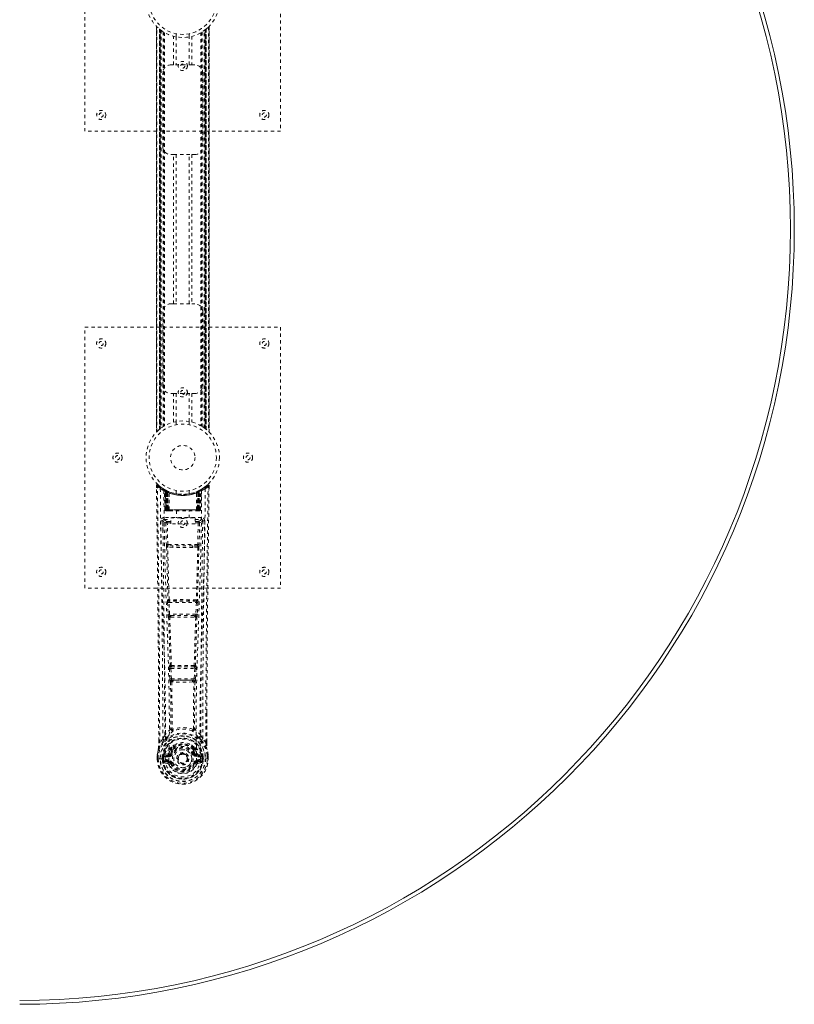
# Model space of a CAD drawing. Header units: inches. Extents: x 12.1 to 71.6, y 7.5 to 55.
# Tile 3 of 4: x 47.9 to 71.6, y 7.5 to 37.7. Entities that reach past the tile are written whole.
import ezdxf

# ---------------------------------------------------------------- set-up
doc = ezdxf.new("R2010")
doc.units = ezdxf.units.IN
doc.header["$MEASUREMENT"] = 0
doc.linetypes.add('SLD-Dashed', pattern=[0.075, 0.05, -0.025])
doc.linetypes.add('SLD-Solid', pattern=[0])
doc.layers.add('HI5-SYMBOLTEXT', color=5, linetype='SLD-Solid')
doc.styles.add('SLDTEXTSTYLE0', font='TXT', dxfattribs={"width": 0.75})

# ---------------------------------------------------------------- blocks, each defined once
blk = doc.blocks.new('SW_NOTE_0')
at = {"layer": 'HI5-SYMBOLTEXT', "color": 0, "char_height": 0.72, "attachment_point": 1, "style": 'SLDTEXTSTYLE0'}
for s, insert in [('SPT24860RTS', (0, 0.928)), ('Hi5 FURNITURE', (-0.396, -0.107))]:
    blk.add_mtext(s, dxfattribs=dict(at, insert=insert))

msp = doc.modelspace()

# ---------------------------------------------------------------- linework, layer by layer
at = {"color": 7, "linetype": 'SLD-Dashed', "lineweight": 0}
for p, q in [((49.89, 34.279), (49.89, 42.279)), ((55.89, 42.279), (55.89, 34.279)), ((52.085, 37.495), (52.085, 25.064)), ((52.085, 25.065), (52.085, 37.493)), ((52.085, 37.492), (52.085, 25.066)), ((52.097, 25.077), (52.097, 37.481)), ((53.683, 37.481), (53.683, 25.077)), ((53.695, 25.063), (53.695, 37.494)), ((53.695, 37.493), (53.695, 25.065)), ((53.695, 25.066), (53.695, 37.492)), ((52.179, 37.407), (52.175, 37.41)), ((52.175, 25.148), (52.175, 37.41)), ((52.175, 37.41), (52.175, 25.148)), ((52.179, 37.407), (52.179, 25.151)), ((52.181, 37.406), (52.181, 25.152)), ((52.183, 25.155), (52.183, 37.403)), ((52.183, 37.403), (52.183, 25.155)), ((52.195, 25.164), (52.195, 37.394)), ((52.199, 25.167), (52.199, 37.391)), ((52.201, 37.389), (52.201, 25.169)), ((52.203, 37.388), (52.203, 25.17)), ((52.226, 37.371), (52.226, 25.187)), ((52.291, 37.326), (52.291, 25.232)), ((52.317, 37.311), (52.317, 25.247)), ((52.334, 37.301), (52.334, 25.257)), ((52.608, 36.314), (52.608, 37.19)), ((52.69, 37.268), (52.69, 37.171)), ((52.692, 37.171), (52.692, 36.314)), ((53.087, 36.314), (53.087, 37.171)), ((53.09, 37.171), (53.09, 37.268)), ((53.171, 37.19), (53.171, 36.314)), ((53.445, 37.301), (53.445, 25.257)), ((53.463, 37.311), (53.463, 25.247)), ((53.488, 37.326), (53.488, 25.232)), ((53.546, 25.193), (53.546, 37.365)), ((53.576, 25.17), (53.576, 37.388)), ((53.578, 25.169), (53.578, 37.389)), ((53.58, 37.391), (53.58, 25.167)), ((53.581, 37.392), (53.581, 25.166)), ((53.591, 25.159), (53.591, 37.399)), ((53.596, 37.403), (53.596, 25.155)), ((53.596, 25.155), (53.596, 37.403)), ((53.605, 37.41), (53.6, 37.407)), ((53.6, 25.151), (53.6, 37.407)), ((53.605, 37.41), (53.605, 25.148)), ((53.605, 25.148), (53.605, 37.41)), ((52.525, 36.314), (52.608, 36.314)), ((53.171, 36.314), (52.608, 36.314)), ((53.171, 36.314), (53.255, 36.314)), ((52.275, 33.814), (52.275, 36.064)), ((53.505, 36.064), (53.505, 33.814)), ((55.89, 34.279), (49.89, 34.279)), ((52.608, 33.564), (52.525, 33.564)), ((52.608, 28.994), (52.608, 33.564)), ((52.608, 33.564), (53.171, 33.564)), ((52.692, 33.564), (52.692, 28.994)), ((53.087, 28.994), (53.087, 33.564)), ((53.171, 33.564), (53.171, 28.994)), ((53.255, 33.564), (53.171, 33.564)), ((52.525, 28.994), (52.608, 28.994)), ((52.608, 28.994), (53.171, 28.994)), ((53.171, 28.994), (53.255, 28.994)), ((52.275, 26.494), (52.275, 28.744)), ((53.505, 28.744), (53.505, 26.494)), ((49.89, 28.279), (55.89, 28.279)), ((49.89, 20.279), (49.89, 28.279)), ((55.89, 28.279), (55.89, 20.279)), ((52.608, 26.244), (52.525, 26.244)), ((52.608, 25.368), (52.608, 26.244)), ((52.608, 26.244), (53.171, 26.244)), ((52.692, 26.244), (52.692, 25.387)), ((53.087, 25.387), (53.087, 26.244)), ((53.171, 26.244), (53.171, 25.368)), ((53.255, 26.244), (53.171, 26.244)), ((52.69, 25.387), (52.69, 25.29)), ((53.09, 25.29), (53.09, 25.387)), ((52.175, 25.148), (52.179, 25.151)), ((52.179, 25.151), (52.185, 25.156)), ((52.083, 23.42), (52.084, 23.353)), ((52.113, 23.421), (52.133, 23.443)), ((52.174, 23.408), (52.132, 23.442)), ((52.322, 23.305), (52.308, 23.313)), ((52.327, 23.301), (52.314, 23.308)), ((52.336, 23.28), (52.323, 23.288)), ((52.344, 22.683), (52.323, 23.288)), ((52.357, 22.683), (52.336, 23.28)), ((52.387, 23.27), (52.34, 23.295)), ((52.355, 23.273), (52.378, 22.679)), ((52.424, 23.234), (52.355, 23.27)), ((52.375, 22.683), (52.355, 23.27)), ((52.369, 23.279), (52.395, 23.266)), ((52.383, 23.24), (52.395, 23.266)), ((52.383, 23.24), (52.383, 22.683)), ((52.39, 23.236), (52.383, 23.24)), ((52.39, 23.236), (52.403, 23.262)), ((52.39, 22.683), (52.39, 23.236)), ((52.407, 23.26), (52.392, 23.268)), ((52.395, 23.266), (52.403, 23.262)), ((52.396, 23.233), (52.408, 23.259)), ((52.396, 22.683), (52.396, 23.233)), ((52.396, 23.233), (52.403, 23.23)), ((52.403, 23.23), (52.415, 23.256)), ((52.407, 23.26), (52.407, 23.26)), ((52.415, 23.225), (52.426, 23.251)), ((52.421, 23.222), (52.433, 23.248)), ((52.424, 23.234), (52.424, 23.234)), ((52.424, 23.234), (52.443, 22.683)), ((52.443, 22.683), (52.424, 23.234)), ((52.426, 23.251), (52.433, 23.248)), ((52.69, 23.268), (52.69, 23.171)), ((53.09, 23.171), (53.09, 23.268)), ((53.336, 22.683), (53.355, 23.234)), ((53.356, 23.234), (53.337, 22.683)), ((53.347, 23.248), (53.353, 23.251)), ((53.347, 23.248), (53.359, 23.222)), ((53.353, 23.251), (53.365, 23.225)), ((53.355, 23.234), (53.356, 23.234)), ((53.424, 23.27), (53.356, 23.234)), ((53.364, 23.256), (53.376, 23.23)), ((53.372, 23.26), (53.365, 23.256)), ((53.379, 23.263), (53.371, 23.259)), ((53.371, 23.259), (53.383, 23.233)), ((53.373, 23.26), (53.372, 23.26)), ((53.44, 23.295), (53.373, 23.26)), ((53.376, 23.23), (53.383, 23.233)), ((53.377, 23.262), (53.384, 23.266)), ((53.377, 23.262), (53.389, 23.236)), ((53.383, 23.233), (53.383, 22.683)), ((53.384, 23.266), (53.393, 23.27)), ((53.384, 23.266), (53.397, 23.24)), ((53.397, 23.24), (53.389, 23.236)), ((53.389, 23.236), (53.389, 22.683)), ((53.397, 22.683), (53.397, 23.24)), ((53.402, 22.679), (53.424, 23.273)), ((53.404, 22.683), (53.424, 23.27)), ((53.422, 22.683), (53.443, 23.28)), ((53.436, 22.683), (53.457, 23.288)), ((53.457, 23.288), (53.443, 23.28)), ((53.471, 23.313), (53.458, 23.305)), ((53.647, 23.442), (53.605, 23.408)), ((53.696, 23.42), (53.666, 23.421)), ((53.694, 23.357), (53.695, 23.42)), ((53.695, 23.353), (53.696, 23.42)), ((53.695, 23.353), (53.696, 23.42)), ((52.403, 23.23), (52.403, 22.683)), ((52.415, 23.225), (52.415, 22.683)), ((52.421, 23.222), (52.415, 23.225)), ((52.421, 22.683), (52.421, 23.222)), ((52.474, 22.683), (52.469, 23.205)), ((53.306, 22.683), (53.31, 23.205)), ((53.365, 23.225), (53.359, 23.222)), ((53.359, 23.222), (53.359, 22.683)), ((53.365, 22.683), (53.365, 23.225)), ((53.376, 22.683), (53.376, 23.23)), ((52.344, 22.683), (52.357, 22.683)), ((52.383, 22.683), (52.344, 22.683)), ((52.357, 22.683), (52.396, 22.683)), ((52.375, 22.683), (52.443, 22.683)), ((52.383, 22.683), (52.39, 22.683)), ((52.383, 22.654), (52.391, 22.654)), ((52.387, 22.654), (52.397, 22.654)), ((53.389, 22.683), (52.39, 22.683)), ((52.403, 22.683), (52.396, 22.683)), ((52.397, 22.654), (52.403, 22.654)), ((52.403, 22.683), (53.376, 22.683)), ((52.405, 22.654), (52.459, 22.654)), ((52.415, 22.683), (52.421, 22.683)), ((52.415, 22.654), (52.421, 22.654)), ((53.359, 22.683), (52.421, 22.683)), ((52.459, 22.654), (52.421, 22.654)), ((52.443, 22.683), (52.474, 22.683)), ((52.443, 22.683), (52.443, 22.683)), ((52.473, 22.654), (52.481, 22.654)), ((52.474, 22.683), (53.306, 22.683)), ((52.481, 22.654), (53.298, 22.654)), ((52.695, 22.654), (52.695, 22.432)), ((53.085, 22.432), (53.085, 22.654)), ((53.298, 22.654), (53.306, 22.654)), ((53.306, 22.683), (53.336, 22.683)), ((53.32, 22.654), (53.374, 22.654)), ((53.358, 22.654), (53.32, 22.654)), ((53.337, 22.683), (53.336, 22.683)), ((53.337, 22.683), (53.404, 22.683)), ((53.358, 22.654), (53.364, 22.654)), ((53.359, 22.683), (53.365, 22.683)), ((53.383, 22.683), (53.376, 22.683)), ((53.376, 22.654), (53.383, 22.654)), ((53.383, 22.683), (53.422, 22.683)), ((53.383, 22.654), (53.392, 22.654)), ((53.389, 22.683), (53.397, 22.683)), ((53.389, 22.654), (53.396, 22.654)), ((53.436, 22.683), (53.397, 22.683)), ((53.422, 22.683), (53.436, 22.683)), ((52.279, 22.347), (52.277, 22.339)), ((52.277, 22.336), (52.281, 22.049)), ((52.322, 22.445), (52.322, 22.385)), ((53.457, 22.445), (52.322, 22.445)), ((52.322, 22.385), (52.52, 22.385)), ((52.416, 22.328), (52.416, 22.283)), ((52.52, 22.328), (52.416, 22.328)), ((52.52, 22.252), (52.52, 22.432)), ((52.52, 22.432), (53.27, 22.432)), ((53.27, 22.432), (53.27, 22.252)), ((53.27, 22.385), (53.457, 22.385)), ((53.364, 22.328), (53.27, 22.328)), ((53.364, 22.328), (53.364, 22.283)), ((53.457, 22.385), (53.457, 22.445)), ((53.499, 22.049), (53.502, 22.336)), ((53.502, 22.339), (53.501, 22.347)), ((52.371, 22.282), (52.387, 21.62)), ((52.431, 21.622), (52.416, 22.283)), ((52.52, 22.283), (52.416, 22.283)), ((53.27, 22.252), (52.52, 22.252)), ((53.364, 22.283), (53.27, 22.283)), ((53.364, 22.283), (53.348, 21.622)), ((53.408, 22.282), (53.393, 21.62)), ((52.585, 21.53), (52.428, 21.536)), ((53.348, 21.622), (52.431, 21.622)), ((52.592, 21.578), (52.439, 21.581)), ((53.187, 21.578), (52.592, 21.578)), ((53.34, 21.581), (53.187, 21.578)), ((53.351, 21.536), (53.195, 21.53)), ((55.89, 20.279), (49.89, 20.279)), ((52.439, 19.93), (52.431, 19.927)), ((53.349, 19.927), (53.34, 19.93)), ((52.425, 19.837), (52.442, 19.484)), ((52.469, 19.839), (53.31, 19.839)), ((52.486, 19.486), (52.469, 19.839)), ((52.475, 19.884), (52.484, 19.887)), ((53.304, 19.884), (52.475, 19.884)), ((53.31, 19.839), (53.293, 19.486)), ((53.296, 19.887), (53.304, 19.884)), ((53.355, 19.837), (53.338, 19.484)), ((53.293, 19.486), (52.486, 19.486)), ((52.491, 19.39), (52.524, 19.39)), ((52.533, 19.441), (52.501, 19.442)), ((52.533, 19.441), (53.247, 19.441)), ((53.247, 19.441), (53.278, 19.442)), ((53.256, 19.39), (53.288, 19.39)), ((52.479, 17.819), (52.496, 17.502)), ((52.503, 17.913), (52.489, 17.909)), ((52.524, 17.821), (53.256, 17.821)), ((52.54, 17.504), (52.524, 17.821)), ((52.533, 17.866), (52.547, 17.871)), ((53.246, 17.866), (52.533, 17.866)), ((53.232, 17.871), (53.246, 17.866)), ((53.256, 17.821), (53.239, 17.504)), ((53.276, 17.913), (53.291, 17.909)), ((53.3, 17.819), (53.284, 17.502)), ((53.239, 17.504), (52.54, 17.504)), ((52.551, 17.406), (52.591, 17.405)), ((52.598, 17.459), (52.559, 17.459)), ((52.598, 17.459), (53.182, 17.459)), ((53.221, 17.459), (53.182, 17.459)), ((53.189, 17.405), (53.229, 17.406)), ((53.626, 16.471), (53.626, 15.547)), ((53.627, 15.546), (53.63, 16.471)), ((52.562, 15.966), (52.562, 15.966)), ((53.217, 15.966), (53.217, 15.966)), ((52.153, 15.546), (52.152, 15.6)), ((52.154, 15.6), (52.154, 15.547)), ((52.278, 15.663), (52.182, 15.548)), ((52.529, 15.39), (52.541, 15.407)), ((53.239, 15.407), (53.25, 15.39)), ((53.597, 15.548), (53.501, 15.663)), ((52.11, 15.166), (52.11, 15.162)), ((52.11, 15.045), (52.11, 15.162)), ((52.111, 15.162), (52.111, 15.045)), ((52.14, 15.162), (52.14, 15.048)), ((52.291, 15.118), (52.261, 15.119)), ((52.261, 15.119), (52.261, 15.119)), ((52.261, 15.048), (52.261, 15.119)), ((52.291, 15.118), (52.296, 15.137)), ((52.291, 15.118), (52.291, 15.048)), ((52.296, 15.137), (52.296, 15.127)), ((52.296, 15.127), (52.296, 15.048)), ((52.307, 15.168), (52.303, 15.163)), ((52.307, 15.168), (52.317, 15.179)), ((52.432, 15.2), (52.317, 15.179)), ((52.317, 15.179), (52.317, 15.179)), ((52.317, 15.179), (52.317, 15.179)), ((52.331, 15.146), (52.461, 15.171)), ((52.331, 15.146), (52.331, 15.116)), ((52.461, 15.146), (52.331, 15.146)), ((52.461, 15.116), (52.331, 15.116)), ((52.461, 15.171), (52.461, 15.146)), ((52.461, 15.116), (52.461, 15.146)), ((52.516, 15.212), (52.543, 15.201)), ((52.522, 15.361), (52.521, 15.343)), ((52.545, 15.356), (52.545, 15.337)), ((53.235, 15.337), (53.234, 15.356)), ((53.236, 15.201), (53.264, 15.212)), ((53.258, 15.361), (53.258, 15.343)), ((53.318, 15.171), (53.449, 15.146)), ((53.318, 15.171), (53.318, 15.146)), ((53.449, 15.146), (53.318, 15.146)), ((53.318, 15.116), (53.318, 15.146)), ((53.449, 15.116), (53.318, 15.116)), ((53.462, 15.179), (53.348, 15.2)), ((53.449, 15.116), (53.449, 15.146)), ((53.462, 15.179), (53.473, 15.168)), ((53.473, 15.168), (53.473, 15.169)), ((53.473, 15.168), (53.473, 15.168)), ((53.477, 15.163), (53.473, 15.168)), ((53.483, 15.137), (53.483, 15.127)), ((53.488, 15.118), (53.483, 15.137)), ((53.483, 15.127), (53.483, 15.048)), ((53.518, 15.119), (53.489, 15.118)), ((53.489, 15.048), (53.489, 15.118)), ((53.518, 15.119), (53.518, 15.048)), ((53.518, 15.119), (53.518, 15.119)), ((53.64, 15.048), (53.64, 15.162)), ((53.668, 15.045), (53.668, 15.162)), ((53.669, 15.162), (53.669, 15.166)), ((53.669, 15.045), (53.669, 15.162)), ((52.11, 15.045), (52.114, 15.045)), ((52.114, 15.045), (52.167, 15.046)), ((52.167, 15.046), (52.19, 15.046)), ((52.19, 15.046), (52.349, 15.046)), ((52.261, 15.048), (52.291, 15.048)), ((52.261, 15.048), (52.261, 15.048)), ((52.296, 15.048), (52.291, 15.048)), ((52.314, 14.928), (52.433, 14.904)), ((52.344, 14.994), (52.344, 14.964)), ((52.344, 14.994), (52.461, 14.994)), ((52.461, 14.944), (52.344, 14.964)), ((52.344, 14.964), (52.461, 14.964)), ((52.461, 14.994), (52.461, 14.964)), ((52.461, 14.944), (52.461, 14.964)), ((52.466, 15.008), (52.466, 15.011)), ((52.521, 14.9), (52.517, 14.908)), ((52.543, 14.909), (52.521, 14.9)), ((52.733, 15.055), (52.734, 15.071)), ((52.733, 15.047), (52.733, 15.055)), ((53.259, 14.9), (53.236, 14.909)), ((53.259, 14.9), (53.313, 14.877)), ((53.313, 15.011), (53.313, 15.008)), ((53.318, 14.994), (53.318, 14.964)), ((53.318, 14.994), (53.435, 14.994)), ((53.435, 14.964), (53.318, 14.944)), ((53.318, 14.944), (53.318, 14.964)), ((53.318, 14.964), (53.435, 14.964)), ((53.346, 14.904), (53.465, 14.928)), ((53.431, 15.046), (53.589, 15.046)), ((53.435, 14.964), (53.435, 14.994)), ((53.483, 15.048), (53.489, 15.048)), ((53.589, 15.046), (53.612, 15.046)), ((53.612, 15.046), (53.665, 15.045)), ((53.665, 15.045), (53.669, 15.045))]:
    msp.add_line(p, q, dxfattribs=at)
at = {"color": 7, "linetype": 'SLD-Dashed', "lineweight": 0, "flags": 128}
for points in [[(52.195, 37.394), (52.184, 37.403), (52.179, 37.407)], [(53.585, 37.395), (53.584, 37.394), (53.581, 37.392)], [(53.577, 25.169), (53.588, 25.161), (53.591, 25.159)], [(52.083, 23.42), (52.084, 23.42), (52.085, 23.42), (52.092, 23.421), (52.102, 23.421), (52.107, 23.42), (52.113, 23.421)], [(52.152, 15.6), (52.144, 18.17), (52.117, 20.795), (52.083, 23.42)], [(52.132, 23.44), (52.124, 23.444), (52.116, 23.447), (52.108, 23.447), (52.1, 23.446), (52.093, 23.442), (52.088, 23.437), (52.085, 23.43), (52.084, 23.423)], [(52.182, 15.548), (52.181, 17.012), (52.172, 18.485), (52.157, 19.933), (52.154, 20.18), (52.151, 20.438), (52.149, 20.653), (52.146, 20.883), (52.143, 21.133), (52.139, 21.404), (52.136, 21.622), (52.133, 21.884), (52.129, 22.208), (52.126, 22.419), (52.123, 22.677), (52.119, 22.939), (52.116, 23.187), (52.113, 23.421)], [(52.202, 23.327), (52.209, 22.28), (52.229, 21.235), (52.258, 20.193), (52.293, 19.155), (52.328, 18.121), (52.353, 17.091), (52.361, 16.066), (52.349, 15.046)], [(52.339, 23.296), (52.299, 23.319), (52.25, 23.351)], [(52.311, 23.271), (52.32, 22.226), (52.341, 21.183), (52.373, 20.144), (52.41, 19.108), (52.447, 18.077), (52.473, 17.05), (52.481, 16.028), (52.466, 15.011)], [(52.316, 23.306), (52.323, 23.295), (52.327, 23.281)], [(52.354, 23.277), (52.355, 23.271), (52.355, 23.269)], [(53.469, 23.271), (53.46, 22.226), (53.438, 21.184), (53.407, 20.144), (53.369, 19.108), (53.333, 18.077), (53.307, 17.051), (53.299, 16.028), (53.313, 15.011)], [(53.578, 23.327), (53.57, 22.28), (53.551, 21.235), (53.521, 20.193), (53.486, 19.155), (53.452, 18.121), (53.427, 17.091), (53.418, 16.066), (53.431, 15.046)], [(53.529, 23.351), (53.481, 23.319), (53.436, 23.293)], [(53.456, 23.304), (53.456, 23.304), (53.459, 23.306)], [(53.597, 15.548), (53.599, 17.014), (53.608, 18.486), (53.622, 19.933), (53.625, 20.154), (53.628, 20.384), (53.63, 20.587), (53.633, 20.786), (53.635, 21.001), (53.637, 21.151), (53.639, 21.308), (53.641, 21.464), (53.643, 21.582), (53.645, 21.722), (53.647, 21.884), (53.651, 22.216), (53.654, 22.421), (53.657, 22.675), (53.66, 22.937), (53.663, 23.185), (53.666, 23.421)], [(53.646, 23.443), (53.614, 23.415), (53.605, 23.408)], [(53.63, 16.471), (53.635, 18.17), (53.663, 20.795), (53.695, 23.353)], [(53.693, 23.42), (53.691, 23.428), (53.688, 23.435), (53.683, 23.442), (53.677, 23.447), (53.669, 23.45), (53.662, 23.45), (53.655, 23.448), (53.648, 23.444)], [(52.415, 22.683), (52.407, 22.683), (52.399, 22.683), (52.392, 22.683), (52.386, 22.683), (52.381, 22.683), (52.378, 22.683), (52.376, 22.683), (52.375, 22.683)], [(52.375, 22.683), (52.376, 22.676), (52.377, 22.674)], [(52.405, 22.654), (52.405, 22.654), (52.407, 22.654)], [(53.404, 22.683), (53.404, 22.683), (53.402, 22.683), (53.398, 22.683), (53.393, 22.683), (53.387, 22.683), (53.38, 22.683), (53.373, 22.683), (53.365, 22.683)], [(52.217, 22.339), (52.219, 22.203), (52.221, 22.031), (52.224, 21.822), (52.227, 21.577), (52.23, 21.328), (52.233, 21.108), (52.235, 20.955), (52.237, 20.817), (52.239, 20.695), (52.241, 20.54), (52.243, 20.377), (52.245, 20.221), (52.255, 19.407), (52.263, 18.589), (52.271, 17.616), (52.277, 16.627), (52.278, 15.663)], [(52.277, 22.339), (52.302, 22.31), (52.371, 22.282)], [(52.416, 22.328), (52.346, 22.356), (52.322, 22.385)], [(53.457, 22.385), (53.433, 22.356), (53.364, 22.328)], [(53.408, 22.282), (53.478, 22.31), (53.502, 22.339)], [(53.501, 15.663), (53.502, 16.184), (53.503, 16.717), (53.506, 17.262), (53.509, 17.777), (53.514, 18.307), (53.519, 18.859), (53.524, 19.348), (53.527, 19.605), (53.531, 19.878), (53.534, 20.166), (53.538, 20.471), (53.541, 20.746), (53.545, 20.987), (53.547, 21.178), (53.55, 21.393), (53.553, 21.634), (53.556, 21.859), (53.559, 22.052), (53.561, 22.211), (53.562, 22.339)], [(52.416, 22.283), (52.4, 22.282), (52.386, 22.282), (52.376, 22.282), (52.371, 22.282)], [(53.408, 22.282), (53.404, 22.282), (53.394, 22.282), (53.38, 22.282), (53.364, 22.283)], [(52.431, 21.622), (52.416, 21.621), (52.401, 21.621), (52.391, 21.62), (52.387, 21.62)], [(52.395, 21.538), (52.415, 20.733), (52.439, 19.93)], [(52.473, 19.926), (52.448, 20.73), (52.428, 21.536)], [(53.195, 21.53), (52.89, 21.53), (52.585, 21.53)], [(53.187, 21.578), (52.89, 21.578), (52.592, 21.578)], [(53.351, 21.536), (53.331, 20.73), (53.306, 19.926)], [(53.384, 21.538), (53.365, 20.733), (53.34, 19.93)], [(53.393, 21.62), (53.388, 21.62), (53.378, 21.621), (53.364, 21.621), (53.348, 21.622)], [(52.469, 19.839), (52.454, 19.838), (52.44, 19.837), (52.429, 19.837), (52.425, 19.837)], [(53.355, 19.837), (53.35, 19.837), (53.34, 19.837), (53.326, 19.838), (53.31, 19.839)], [(52.486, 19.486), (52.471, 19.485), (52.457, 19.485), (52.446, 19.484), (52.442, 19.484)], [(52.442, 19.484), (52.444, 19.452), (52.444, 19.45)], [(52.457, 19.395), (52.481, 18.653), (52.503, 17.913)], [(52.539, 17.908), (52.516, 18.648), (52.491, 19.39)], [(53.288, 19.39), (53.263, 18.648), (53.241, 17.908)], [(53.323, 19.395), (53.298, 18.653), (53.276, 17.913)], [(53.338, 19.484), (53.333, 19.484), (53.323, 19.485), (53.309, 19.485), (53.293, 19.486)], [(53.338, 19.484), (53.335, 19.452), (53.335, 19.45)], [(52.524, 17.821), (52.509, 17.82), (52.495, 17.82), (52.485, 17.819), (52.479, 17.819)], [(52.524, 17.821), (52.523, 17.83), (52.523, 17.838), (52.524, 17.846), (52.525, 17.853), (52.528, 17.862), (52.533, 17.866)], [(53.246, 17.866), (53.251, 17.862), (53.255, 17.853), (53.256, 17.846), (53.256, 17.838), (53.256, 17.83), (53.256, 17.821)], [(53.3, 17.819), (53.295, 17.819), (53.285, 17.82), (53.27, 17.82), (53.256, 17.821)], [(52.54, 17.504), (52.525, 17.503), (52.511, 17.502), (52.501, 17.502), (52.496, 17.502)], [(53.221, 17.459), (53.222, 17.46), (53.224, 17.461), (53.226, 17.464), (53.232, 17.474), (53.236, 17.488), (53.239, 17.504)], [(53.284, 17.502), (53.278, 17.502), (53.268, 17.502), (53.254, 17.503), (53.239, 17.504)], [(52.515, 17.412), (52.525, 16.692), (52.526, 15.973)], [(52.551, 17.406), (52.561, 16.685), (52.562, 15.966)], [(53.189, 17.405), (52.89, 17.404), (52.591, 17.405)], [(53.182, 17.459), (52.89, 17.458), (52.598, 17.459)], [(53.217, 15.966), (53.218, 16.685), (53.229, 17.406)], [(53.265, 17.412), (53.254, 16.692), (53.253, 15.973)], [(52.524, 15.965), (52.424, 15.877), (52.337, 15.776)], [(52.43, 15.728), (52.425, 15.721), (52.416, 15.712)], [(52.524, 15.965), (52.526, 15.955), (52.531, 15.946), (52.537, 15.94), (52.544, 15.936), (52.552, 15.936), (52.56, 15.94), (52.567, 15.946), (52.572, 15.955)], [(53.207, 15.955), (53.212, 15.946), (53.219, 15.94), (53.227, 15.936), (53.235, 15.936), (53.243, 15.94), (53.249, 15.946), (53.253, 15.955), (53.255, 15.965)], [(53.442, 15.776), (53.356, 15.877), (53.255, 15.965)], [(53.364, 15.712), (53.355, 15.721), (53.349, 15.728)], [(52.32, 15.624), (52.22, 15.5), (52.141, 15.346)], [(52.182, 15.548), (52.176, 15.548), (52.17, 15.548), (52.164, 15.548), (52.159, 15.548), (52.155, 15.547), (52.153, 15.547), (52.152, 15.547), (52.153, 15.546)], [(52.672, 15.495), (52.615, 15.465), (52.541, 15.407)], [(53.239, 15.407), (53.164, 15.465), (53.107, 15.495)], [(53.459, 15.624), (53.56, 15.5), (53.639, 15.346)], [(53.627, 15.546), (53.627, 15.547), (53.626, 15.547), (53.624, 15.547), (53.62, 15.548), (53.615, 15.548), (53.609, 15.548), (53.603, 15.548), (53.597, 15.548)], [(52.141, 15.346), (52.124, 15.266), (52.11, 15.166)], [(52.11, 15.162), (52.123, 15.259), (52.139, 15.335)], [(52.11, 15.166), (52.111, 15.166), (52.113, 15.165), (52.116, 15.165), (52.12, 15.165), (52.124, 15.164), (52.129, 15.163), (52.134, 15.162), (52.14, 15.162)], [(52.11, 15.162), (52.11, 15.162), (52.111, 15.162), (52.113, 15.162), (52.117, 15.162), (52.122, 15.162), (52.127, 15.162), (52.133, 15.162), (52.14, 15.162)], [(52.141, 15.346), (52.139, 15.341), (52.139, 15.335)], [(52.291, 15.118), (52.291, 15.118), (52.291, 15.118)], [(52.331, 15.116), (52.313, 15.119), (52.296, 15.127)], [(52.459, 15.223), (52.446, 15.206), (52.432, 15.2)], [(52.521, 15.343), (52.489, 15.29), (52.459, 15.223)], [(52.573, 15.325), (52.543, 15.275), (52.516, 15.212)], [(52.571, 15.189), (52.565, 15.191), (52.56, 15.193), (52.556, 15.195), (52.551, 15.197), (52.548, 15.198), (52.545, 15.2), (52.544, 15.2), (52.543, 15.201)], [(53.264, 15.212), (53.236, 15.275), (53.206, 15.325)], [(53.209, 15.189), (53.214, 15.191), (53.219, 15.193), (53.224, 15.195), (53.228, 15.197), (53.231, 15.198), (53.234, 15.2), (53.236, 15.2), (53.236, 15.201)], [(53.258, 15.343), (53.291, 15.29), (53.321, 15.223)], [(53.321, 15.223), (53.334, 15.206), (53.348, 15.2)], [(53.483, 15.127), (53.467, 15.119), (53.449, 15.116)], [(53.488, 15.118), (53.488, 15.118), (53.489, 15.118)], [(53.641, 15.335), (53.64, 15.341), (53.639, 15.346)], [(53.669, 15.166), (53.658, 15.256), (53.639, 15.346)], [(53.669, 15.166), (53.668, 15.166), (53.666, 15.165), (53.663, 15.165), (53.66, 15.165), (53.655, 15.164), (53.65, 15.163), (53.645, 15.162), (53.64, 15.162)], [(53.64, 15.162), (53.646, 15.162), (53.652, 15.162), (53.658, 15.162), (53.662, 15.162), (53.666, 15.162), (53.669, 15.162), (53.67, 15.162), (53.669, 15.162)], [(53.669, 15.162), (53.657, 15.259), (53.641, 15.335)], [(52.14, 15.048), (52.133, 15.047), (52.127, 15.047), (52.122, 15.047), (52.117, 15.046), (52.113, 15.046), (52.111, 15.046), (52.11, 15.046), (52.11, 15.045)], [(52.302, 14.976), (52.321, 14.989), (52.344, 14.994)], [(53.313, 15.008), (53.307, 14.932), (53.284, 14.857), (53.245, 14.789), (53.191, 14.729), (53.126, 14.68), (53.052, 14.644), (52.973, 14.622), (52.89, 14.615), (52.807, 14.622), (52.727, 14.644), (52.653, 14.68), (52.588, 14.729), (52.535, 14.789), (52.495, 14.857), (52.472, 14.932), (52.466, 15.008)], [(52.571, 14.921), (52.565, 14.919), (52.56, 14.917), (52.556, 14.915), (52.551, 14.913), (52.548, 14.912), (52.545, 14.91), (52.544, 14.91), (52.543, 14.909)], [(53.209, 14.921), (53.214, 14.919), (53.219, 14.917), (53.224, 14.915), (53.228, 14.913), (53.231, 14.912), (53.234, 14.91), (53.236, 14.91), (53.236, 14.909)], [(53.268, 14.916), (53.263, 14.908), (53.259, 14.9)], [(53.318, 14.944), (53.281, 14.929), (53.268, 14.916)], [(53.435, 14.994), (53.458, 14.989), (53.478, 14.976)], [(53.669, 15.045), (53.67, 15.046), (53.669, 15.046), (53.666, 15.046), (53.662, 15.046), (53.658, 15.047), (53.652, 15.047), (53.646, 15.047), (53.64, 15.048)]]:
    msp.add_lwpolyline(points, dxfattribs=at)
at = {"color": 7, "linetype": 'SLD-Dashed', "lineweight": 0}
for centre, radius in [((52.89, 38.279), 1.125), ((52.89, 38.279), 1.03), ((52.89, 36.279), 0.141), ((52.89, 36.279), 0.0625), ((50.39, 34.779), 0.14), ((50.39, 34.779), 0.0625), ((55.39, 34.779), 0.141), ((55.39, 34.779), 0.0625), ((50.39, 27.779), 0.141), ((50.39, 27.779), 0.0625), ((55.39, 27.779), 0.141), ((55.39, 27.779), 0.0625), ((52.89, 26.279), 0.141), ((52.89, 26.279), 0.0625), ((52.89, 24.279), 1.125), ((52.89, 24.279), 1.03), ((52.89, 24.279), 0.375), ((50.89, 24.279), 0.141), ((50.89, 24.279), 0.0625), ((54.89, 24.279), 0.14), ((54.89, 24.279), 0.0625), ((52.89, 22.279), 0.14), ((52.89, 22.279), 0.0625), ((50.39, 20.779), 0.141), ((50.39, 20.779), 0.0625), ((55.39, 20.779), 0.141), ((55.39, 20.779), 0.0625), ((52.89, 15.055), 0.7), ((52.89, 15.055), 0.69), ((52.89, 15.055), 0.623), ((52.89, 15.055), 0.32), ((52.89, 15.055), 0.275), ((52.89, 15.055), 0.188), ((52.89, 15.055), 0.156), ((52.89, 15.055), 0.142), ((52.89, 15.055), 0.14), ((52.89, 15.055), 0.138)]:
    msp.add_circle(centre, radius, dxfattribs=at)
at = {"color": 7, "linetype": 'SLD-Solid', "lineweight": 15}
for radius in [23.75, 23.632, 23.632]:
    msp.add_arc((47.89, 31.279), radius, 270, 90, dxfattribs=at)
at = {"color": 7, "linetype": 'SLD-Dashed', "lineweight": 0}
for centre, radius, start, end in [((52.907, 38.296), 1.149, 224.3174, 225.1711), ((52.912, 38.254), 1.092, 307.6164, 315.7609), ((52.896, 38.287), 1.135, 230.854, 232.1434), ((52.888, 38.277), 1.122, 232.1406, 233.8293), ((52.89, 38.279), 1.125, 232.2644, 239.3831), ((52.891, 38.277), 1.122, 305.6659, 308.5471), ((52.896, 38.271), 1.114, 307.8454, 309.1589), ((52.892, 38.276), 1.122, 308.759, 309.4655), ((52.525, 36.064), 0.25, 90, 180), ((53.255, 36.064), 0.25, 0, 90), ((52.525, 33.814), 0.25, 180, 270), ((53.255, 33.814), 0.25, 270, 0), ((52.525, 28.744), 0.25, 90, 180), ((53.255, 28.744), 0.25, 0, 90), ((52.525, 26.494), 0.25, 180, 270), ((53.255, 26.494), 0.25, 270, 0), ((52.868, 24.303), 1.092, 127.617, 135.7596), ((52.918, 24.244), 1.17, 127.876, 129.1272), ((52.89, 24.279), 1.125, 52.2635, 59.3834), ((52.888, 24.277), 1.127, 50.8484, 52.1468), ((52.952, 24.341), 1.038, 44.2677, 45.2132), ((52.113, 23.421), 0.03, 47.8632, 180.7211), ((52.892, 24.324), 1.213, 228.1742, 235.3219), ((52.89, 24.279), 1.158, 227.8706, 312.1289), ((52.887, 24.276), 1.124, 227.908, 235.3624), ((52.232, 23.327), 0.03, 55.9362, 179.8261), ((52.877, 24.518), 1.369, 240.45, 245.5697), ((52.89, 24.279), 1.127, 235.3518, 240.4893), ((52.293, 23.287), 0.03, 1.9836, 58.9549), ((52.87, 24.245), 1.088, 238.9421, 239.8567), ((52.273, 23.251), 0.0714, 31.6405, 58.9252), ((52.352, 23.259), 0.0429, 114.1699, 163.0229), ((52.89, 24.311), 1.19, 240.8884, 299.1116), ((52.306, 23.279), 0.0299, 1.9047, 59.7273), ((52.892, 24.283), 1.132, 239.7485, 244.7172), ((52.9, 24.301), 1.153, 239.9612, 244.0334), ((52.871, 23.903), 0.824, 228.2688, 233.6275), ((52.89, 24.279), 1.127, 240.4889, 299.5111), ((52.868, 23.895), 0.813, 229.1451, 234.4966), ((52.325, 23.269), 0.03, 16.8952, 61.2678), ((52.325, 23.269), 0.0299, 1.8048, 60.7721), ((52.894, 24.287), 1.136, 240.8233, 245.7172), ((52.871, 23.894), 0.81, 230.3979, 235.6705), ((52.89, 24.278), 1.155, 244.3786, 295.6214), ((52.395, 23.233), 0.0297, 1.4787, 64.5696), ((52.394, 23.233), 0.0297, 1.4787, 64.5219), ((52.845, 23.83), 0.73, 234.7851, 238.9979), ((52.44, 23.222), 0.0345, 328.9801, 15.1483), ((53.34, 23.222), 0.0345, 164.8517, 211.0199), ((52.934, 23.83), 0.729, 301.0016, 305.2155), ((52.891, 24.277), 1.125, 294.2588, 299.201), ((53.385, 23.233), 0.0297, 115.4329, 178.5207), ((53.386, 23.233), 0.0297, 115.4784, 178.5187), ((52.908, 23.893), 0.809, 304.3287, 309.603), ((52.913, 23.893), 0.81, 305.4926, 310.8657), ((53.44, 23.137), 0.138, 89.4186, 113.4578), ((52.909, 23.902), 0.822, 306.3673, 311.737), ((53.454, 23.269), 0.0299, 119.2288, 178.1963), ((53.452, 23.271), 0.0273, 117.6566, 182.2973), ((52.9, 24.261), 1.107, 298.6392, 300.2584), ((53.473, 23.279), 0.0299, 120.2727, 178.0953), ((52.89, 24.279), 1.127, 299.5108, 304.6484), ((53.428, 23.259), 0.0429, 16.9774, 65.8312), ((53.487, 23.287), 0.03, 121.0468, 178.0127), ((52.902, 24.518), 1.369, 294.4295, 299.5505), ((52.894, 24.273), 1.12, 304.6278, 312.0881), ((53.548, 23.327), 0.03, 0.1681, 124.0702), ((52.89, 24.321), 1.209, 304.6694, 311.8394), ((53.666, 23.421), 0.03, 359.2789, 132.1368), ((53.596, 23.377), 0.0831, 31.8482, 52.6068), ((52.89, 24.278), 1.155, 245.0794, 294.9206), ((52.89, 24.278), 1.155, 246.0604, 293.9396), ((52.89, 24.242), 1.12, 247.9469, 292.0531), ((52.374, 22.684), 0.03, 181.996, 269.9945), ((52.405, 22.727), 0.0742, 215.9472, 253.262), ((52.387, 22.684), 0.03, 181.9705, 269.9696), ((52.401, 22.821), 0.166, 259.5935, 268.3487), ((52.405, 22.684), 0.03, 181.9332, 269.9373), ((52.804, 22.676), 0.414, 179.018, 183.0297), ((52.986, 22.677), 0.589, 179.4006, 182.0258), ((52.829, 22.676), 0.426, 179.0452, 182.9376), ((52.859, 22.676), 0.444, 179.086, 182.8224), ((52.867, 22.676), 0.446, 179.089, 182.8055), ((52.473, 22.684), 0.0299, 181.7969, 269.8135), ((52.473, 22.684), 0.0299, 181.7969, 269.8123), ((52.509, 22.676), 0.0354, 169.2768, 219.1996), ((53.269, 22.677), 0.0369, 321.857, 9.6644), ((53.306, 22.684), 0.0299, 270.187, 358.2026), ((53.307, 22.684), 0.0299, 270.1876, 358.2019), ((52.914, 22.676), 0.444, 357.1776, 0.914), ((52.92, 22.676), 0.445, 357.1794, 0.9121), ((53.369, 22.689), 0.0356, 262.0662, 350.294), ((53.374, 22.684), 0.03, 270.0616, 358.0691), ((52.95, 22.676), 0.426, 357.0624, 0.9548), ((52.797, 22.677), 0.586, 357.9645, 0.6066), ((53.378, 22.819), 0.163, 271.6995, 280.628), ((52.977, 22.676), 0.412, 356.9633, 0.9889), ((53.392, 22.684), 0.03, 270.0293, 358.0318), ((53.375, 22.727), 0.0742, 286.738, 324.0528), ((53.406, 22.684), 0.03, 270.0055, 358.004), ((52.322, 22.34), 0.105, 90.005, 180.7375), ((52.253, 20.741), 1.598, 89.1339, 91.2852), ((-447.206, 14.458), 499.545, 0.1512, 0.90393), ((52.321, 22.342), 0.0423, 88.0361, 173.4325), ((52.416, 22.282), 0.0451, 90.4319, 180.8995), ((53.363, 22.282), 0.0451, 359.0375, 89.5679), ((552.985, 14.458), 499.545, 179.09607, 179.8488), ((53.457, 22.34), 0.105, 359.2625, 89.995), ((53.459, 22.342), 0.0423, 6.5675, 91.9639), ((53.527, 20.736), 1.603, 88.7191, 90.8641), ((52.788, 21.621), 0.401, 180.0771, 191.8376), ((52.441, 21.535), 0.0456, 91.7545, 175.8262), ((52.421, 21.677), 0.141, 259.474, 273.0496), ((52.538, 21.533), 0.109, 154.2112, 178.3447), ((52.536, 21.621), 0.105, 179.6325, 202.4728), ((52.673, 21.542), 0.0888, 155.6051, 187.6371), ((53.106, 21.542), 0.0889, 352.3659, 24.3946), ((53.243, 21.621), 0.105, 337.5272, 0.369), ((53.241, 21.533), 0.111, 1.7831, 25.6617), ((53.339, 21.535), 0.0456, 4.1729, 88.2463), ((53.359, 21.675), 0.139, 266.8581, 280.6142), ((52.992, 21.621), 0.401, 348.1479, 359.9227), ((52.631, 19.867), 0.209, 163.5074, 188.4128), ((52.476, 19.929), 0.0451, 182.9185, 269.4064), ((52.484, 19.932), 0.0451, 182.9882, 269.3796), ((52.466, 20.017), 0.091, 253.0048, 274.8375), ((52.89, -16.709), 36.637, 89.3487, 90.6512), ((52.528, 19.92), 0.055, 173.1633, 216.3305), ((53.295, 19.932), 0.0451, 270.6204, 357.0119), ((53.252, 19.92), 0.0546, 323.5219, 6.9859), ((53.304, 19.929), 0.0451, 270.5943, 357.0808), ((53.314, 20.017), 0.0908, 265.1456, 287.0255), ((53.148, 19.867), 0.209, 351.5848, 16.4937), ((52.523, 19.854), 0.0564, 148.2425, 195.7318), ((52.89, -12.925), 32.814, 89.2909, 90.7091), ((53.256, 19.854), 0.0563, 344.2668, 31.7575), ((52.58, 19.451), 0.136, 180.7174, 204.7114), ((52.502, 19.396), 0.0456, 91.2536, 181.8249), ((52.484, 19.474), 0.0837, 251.1192, 275.2104), ((52.554, 19.484), 0.068, 178.3615, 218.9061), ((52.578, 19.4), 0.0867, 151.6256, 186.5732), ((52.604, 19.402), 0.0814, 151.3094, 188.7534), ((52.89, 52.17), 32.782, 269.3605, 270.6395), ((52.89, 52.795), 33.356, 269.387, 270.613), ((53.175, 19.402), 0.0814, 351.2457, 28.6894), ((53.225, 19.484), 0.068, 321.1052, 1.6331), ((53.279, 19.399), 0.0424, 40.4483, 90.4151), ((53.202, 19.4), 0.0869, 353.4626, 28.3382), ((53.296, 19.474), 0.0843, 264.8724, 288.7954), ((53.278, 19.396), 0.0448, 357.9383, 42.9028), ((53.199, 19.451), 0.136, 335.3351, 359.2486), ((52.64, 17.848), 0.163, 158.1264, 190.2203), ((52.534, 17.911), 0.0451, 183.2261, 269.1407), ((52.548, 17.916), 0.0451, 183.3926, 269.1029), ((52.532, 17.982), 0.075, 247.0715, 274.893), ((52.596, 17.902), 0.0578, 174.2264, 212.3449), ((52.89, -19.465), 37.374, 89.4617, 90.5381), ((52.89, -14.712), 32.585, 89.3979, 90.6021), ((53.231, 17.916), 0.0451, 270.8976, 356.6069), ((53.184, 17.902), 0.0574, 327.5037, 5.9267), ((53.247, 17.982), 0.0749, 265.0958, 292.9471), ((53.246, 17.911), 0.0451, 270.8601, 356.7731), ((53.139, 17.848), 0.163, 349.7778, 21.8741), ((52.677, 17.493), 0.181, 177.2189, 206.4669), ((52.598, 17.502), 0.0575, 177.8227, 227.5879), ((53.103, 17.493), 0.181, 333.5379, 2.7733), ((52.56, 17.414), 0.0457, 91.8533, 181.7299), ((52.545, 17.479), 0.073, 245.7434, 274.5994), ((52.654, 17.417), 0.104, 155.9702, 186.1384), ((52.69, 17.419), 0.101, 156.5233, 187.7683), ((53.089, 17.419), 0.101, 352.2354, 23.4734), ((53.219, 17.414), 0.0457, 358.2717, 88.1458), ((53.126, 17.417), 0.104, 353.8604, 24.0322), ((53.235, 17.479), 0.0735, 265.5089, 294.1526), ((52.89, 15.042), 0.966, 70.8188, 109.1817), ((52.89, 15.055), 0.787, 8.0937, 171.9063), ((52.89, 15.055), 0.758, 8.0936, 171.9064), ((47.542, 18.217), 5.38, 331.6698, 333.029), ((53.871, 14.046), 2.212, 131.1324, 134.4928), ((52.398, 15.779), 0.0608, 182.5708, 302.0039), ((53.162, 15.216), 0.893, 128.8523, 145.0104), ((52.513, 15.972), 0.0134, 326.1003, 3.2842), ((52.585, 15.969), 0.0608, 184.0469, 286.2242), ((52.559, 16.036), 0.0708, 242.7171, 272.7204), ((52.575, 15.967), 0.0128, 186.6382, 257.6577), ((52.644, 15.971), 0.0738, 193.2386, 235.0235), ((52.89, 15.117), 0.844, 70.0598, 109.9402), ((53.195, 15.969), 0.0608, 253.7756, 355.953), ((53.135, 15.971), 0.0738, 304.9747, 346.762), ((52.618, 15.216), 0.893, 34.9891, 51.148), ((53.204, 15.967), 0.0128, 282.3458, 353.3596), ((53.221, 16.036), 0.0709, 267.2932, 297.2757), ((53.266, 15.972), 0.0133, 176.788, 213.9439), ((53.381, 15.779), 0.0608, 238.0002, 357.4278), ((51.909, 14.047), 2.212, 45.507, 48.8675), ((58.237, 18.217), 5.38, 206.971, 208.3302), ((50.965, 15.517), 1.187, 351.2122, 1.4269), ((48.67, 16.164), 3.566, 346.7464, 350.0574), ((52.89, 15.055), 0.632, 5.8274, 174.1726), ((52.612, 15.982), 0.461, 223.6674, 230.8203), ((52.89, 15.055), 0.602, 6.0327, 173.9673), ((52.754, 14.964), 0.492, 115.7078, 155.4802), ((52.566, 15.365), 0.0448, 146.2142, 184.9404), ((52.58, 15.411), 0.0396, 185.1754, 232.8765), ((52.89, 15.055), 0.376, 22.774, 157.226), ((52.89, 15.043), 0.453, 40.4511, 139.5489), ((52.89, 15.015), 0.494, 47.4883, 132.5117), ((52.89, 15.055), 0.346, 22.7738, 157.2262), ((52.89, 15.062), 0.411, 39.706, 140.294), ((52.89, 15.075), 0.473, 62.6129, 117.3871), ((53.199, 15.411), 0.0396, 307.1235, 354.8246), ((53.02, 14.959), 0.499, 24.889, 63.9932), ((53.213, 15.365), 0.0449, 355.0885, 33.9414), ((53.168, 15.981), 0.461, 309.1718, 316.3351), ((57.114, 16.165), 3.57, 189.9439, 193.2514), ((54.814, 15.517), 1.187, 178.5716, 188.7902), ((52.411, 15.123), 0.116, 159.6252, 173.1151), ((52.33, 15.177), 0.0306, 205.4282, 270.9251), ((52.698, 14.957), 0.441, 113.5945, 149.7431), ((52.462, 15.201), 0.0299, 181.1779, 268.947), ((52.489, 15.228), 0.031, 190.179, 328.3474), ((52.455, 15.236), 0.0649, 274.9226, 338.6825), ((52.461, 15.235), 0.089, 270, 337.226), ((52.461, 15.235), 0.119, 269.999, 337.2268), ((52.552, 15.346), 0.0305, 185.7188, 315.4451), ((52.543, 15.383), 0.0459, 241.1264, 271.7024), ((52.544, 15.402), 0.0459, 241.1808, 271.7099), ((52.578, 15.355), 0.033, 131.6175, 178.1183), ((52.572, 15.359), 0.0347, 219.3904, 272.7346), ((52.89, 15.055), 0.275, 90.0001, 269.9999), ((52.89, 15.055), 0.156, 65.2931, 110.0155), ((52.89, 15.055), 0.275, 270.0001, 89.9999), ((53.228, 15.346), 0.0305, 224.55, 354.2861), ((53.208, 15.359), 0.0347, 267.2712, 320.6038), ((53.318, 15.235), 0.119, 202.7731, 270.0011), ((53.201, 15.355), 0.033, 1.8794, 48.3848), ((53.236, 15.402), 0.0459, 268.2894, 298.8193), ((53.236, 15.383), 0.0459, 268.2976, 298.8736), ((53.318, 15.235), 0.089, 202.774, 270), ((53.082, 14.958), 0.441, 30.2265, 66.4268), ((53.29, 15.228), 0.031, 211.5695, 349.9038), ((53.324, 15.236), 0.0649, 201.3158, 265.0791), ((53.318, 15.201), 0.0299, 271.1004, 358.7747), ((53.449, 15.177), 0.0306, 269.0756, 334.5711), ((53.397, 15.13), 0.0864, 4.5692, 22.6881), ((53.64, 15.162), 0.03, 0.0028, 5.051), ((52.89, 15.055), 0.78, 180, 359.3038), ((52.89, 15.055), 0.78, 180.7166, 359.2834), ((52.89, 15.055), 0.75, 180.5685, 359.4315), ((52.89, 15.055), 0.629, 180.6527, 359.3473), ((52.89, 15.055), 0.599, 180.6527, 359.3473), ((52.89, 15.055), 0.593, 180.6711, 187.6091), ((52.506, 15.004), 0.206, 187.6583, 201.6593), ((52.343, 14.934), 0.0299, 88.0455, 192.1086), ((52.472, 15.243), 0.233, 238.0354, 268.5963), ((52.89, 15.04), 0.541, 179.3501, 0.6499), ((52.462, 14.913), 0.0301, 91.4232, 197.6505), ((52.424, 14.86), 0.0454, 22.4831, 78.6905), ((52.461, 14.875), 0.119, 22.7736, 89.9989), ((52.461, 14.875), 0.089, 22.774, 90), ((52.455, 14.872), 0.0715, 29.6334, 85.2033), ((51.921, 16.253), 1.48, 291.6259, 293.9231), ((52.89, 15.055), 0.459, 202.774, 337.226), ((52.89, 15.055), 0.4, 202.774, 337.226), ((52.89, 15.055), 0.376, 202.774, 337.226), ((52.89, 15.055), 0.346, 202.7743, 337.2257), ((53.318, 14.875), 0.119, 90.001, 157.2265), ((53.318, 14.875), 0.089, 90, 157.226), ((53.312, 15.233), 0.221, 270.3115, 302.5177), ((53.355, 14.86), 0.0453, 101.2413, 157.5851), ((53.318, 14.913), 0.0301, 342.3513, 88.575), ((53.436, 14.934), 0.0299, 347.8929, 91.953), ((53.274, 15.004), 0.206, 338.3436, 352.3388), ((52.89, 15.055), 0.593, 352.3909, 359.3289), ((53.491, 13.936), 1.112, 88.5831, 90.1103)]:
    msp.add_arc(centre, radius, start, end, dxfattribs=at)

# ---------------------------------------------------------------- block references
at = {"layer": 'HI5-SYMBOLTEXT', "color": 5}
msp.add_blockref('SW_NOTE_0', (41.714, 12.389), dxfattribs=at)

doc.saveas('drawing.dxf')
